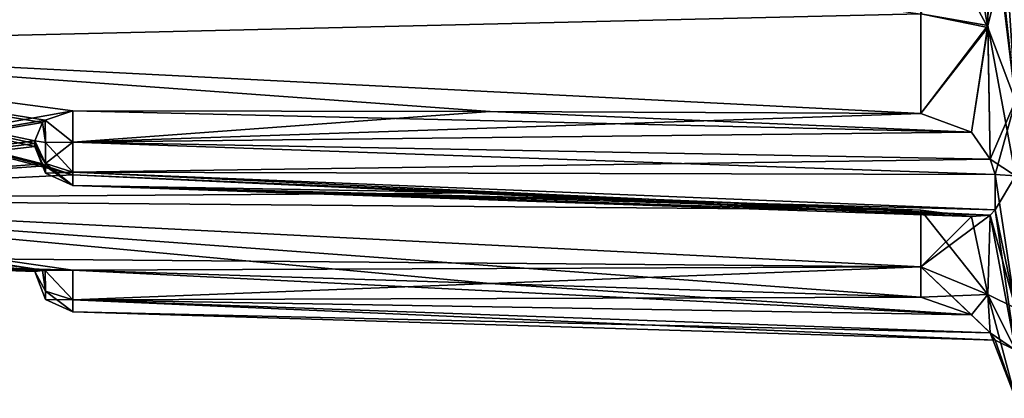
# Model space of a CAD drawing. Header units: millimetres. Extents: x -14.3 to 4.5, y -4.2 to 14.6.
# Tile 2 of 7: x -11.6 to -6.6, y 6.1 to 8. Entities that reach past the tile are written whole.
import ezdxf

# ---------------------------------------------------------------- set-up
doc = ezdxf.new("R2010")
doc.units = ezdxf.units.MM
doc.header["$LTSCALE"] = 65.185185
for name, color, linetype in [('36', 7, 'CONTINUOUS'), ('39', 7, 'CONTINUOUS'), ('43', 7, 'CONTINUOUS'), ('44', 7, 'CONTINUOUS'), ('45', 7, 'CONTINUOUS'), ('52', 7, 'CONTINUOUS'), ('53', 7, 'CONTINUOUS'), ('54', 7, 'CONTINUOUS')]:
    doc.layers.add(name, color=color, linetype=linetype)

msp = doc.modelspace()

# ---------------------------------------------------------------- linework, layer by layer
at = {"layer": '36', "linetype": 'Continuous'}
for points in [[(-11.4999, 8.95, 2.2254), (-12.6587, 8.95, 2.1849), (-13.8174, 7.8778, 1.8572), (-11.4999, 8.95, 2.2254)], [(-13.8174, 8.95, -2.1445), (-6.9826, 8.038, -2.2017), (-13.8174, 7.8778, -1.8572), (-13.8174, 8.95, -2.1445)], [(-11.4999, 8.95, 2.2254), (-13.8174, 7.8778, 1.8572), (-11.5, 8.93, 2.2253), (-11.4999, 8.95, 2.2254)], [(-11.5, 8.93, 2.2253), (-13.8174, 7.8778, 1.8572), (-11.461, 8.8007, 2.2217), (-11.5, 8.93, 2.2253)], [(-11.461, 8.8007, 2.2217), (-13.8174, 7.8778, 1.8572), (-11.4482, 8.7848, 2.2211), (-11.461, 8.8007, 2.2217)], [(-11.4482, 8.7848, 2.2211), (-13.8174, 7.8778, 1.8572), (-11.307, 8.7187, 2.2201), (-11.4482, 8.7848, 2.2211)], [(-11.307, 8.7187, 2.2201), (-13.8174, 7.8778, 1.8572), (-9.1781, 8.6563, 2.2877), (-11.307, 8.7187, 2.2201)], [(-9.1781, 8.6563, 2.2877), (-13.8174, 7.8778, 1.8572), (-6.9826, 8.6007, 2.3574), (-9.1781, 8.6563, 2.2877)], [(-6.9826, 8.6007, 2.3574), (-13.8174, 7.8778, 1.8572), (-6.9826, 8.038, 2.2017), (-6.9826, 8.6007, 2.3574)], [(-6.9826, 8.038, -2.2017), (-6.9826, 7.5301, -1.9139), (-13.8174, 7.8778, -1.8572), (-6.9826, 8.038, -2.2017)], [(-6.9826, 8.038, 2.2017), (-13.8174, 7.8778, 1.8572), (-6.9826, 7.5301, 1.9139), (-6.9826, 8.038, 2.2017)], [(-11.4481, 7.2626, -1.4537), (-11.307, 7.2166, -1.4063), (-13.8174, 7.8778, -1.8572), (-11.4481, 7.2626, -1.4537)], [(-13.8174, 7.8778, -1.8572), (-11.307, 7.2166, -1.4063), (-13.8174, 7.0928, -1.0722), (-13.8174, 7.8778, -1.8572)], [(-11.4606, 7.2731, -1.465), (-11.4481, 7.2626, -1.4537), (-13.8174, 7.8778, -1.8572), (-11.4606, 7.2731, -1.465)], [(-11.5, 7.3623, -1.5594), (-11.4606, 7.2731, -1.465), (-13.8174, 7.8778, -1.8572), (-11.5, 7.3623, -1.5594)], [(-11.4999, 7.3764, -1.5736), (-11.5, 7.3623, -1.5594), (-13.8174, 7.8778, -1.8572), (-11.4999, 7.3764, -1.5736)], [(-11.5, 7.3906, -1.5877), (-11.4999, 7.3764, -1.5736), (-13.8174, 7.8778, -1.8572), (-11.5, 7.3906, -1.5877)], [(-11.461, 7.4846, -1.6766), (-11.5, 7.3906, -1.5877), (-13.8174, 7.8778, -1.8572), (-11.461, 7.4846, -1.6766)], [(-11.4482, 7.4962, -1.6873), (-11.461, 7.4846, -1.6766), (-13.8174, 7.8778, -1.8572), (-11.4482, 7.4962, -1.6873)], [(-11.307, 7.5437, -1.7334), (-11.4482, 7.4962, -1.6873), (-13.8174, 7.8778, -1.8572), (-11.307, 7.5437, -1.7334)], [(-9.1781, 7.54, -1.8253), (-11.307, 7.5437, -1.7334), (-13.8174, 7.8778, -1.8572), (-9.1781, 7.54, -1.8253)], [(-6.9826, 7.5301, -1.9139), (-9.1781, 7.54, -1.8253), (-13.8174, 7.8778, -1.8572), (-6.9826, 7.5301, -1.9139)], [(-13.8174, 7.8778, 1.8572), (-13.8174, 7.0928, 1.0722), (-11.307, 7.5437, 1.7334), (-13.8174, 7.8778, 1.8572)], [(-6.9826, 7.5301, 1.9139), (-13.8174, 7.8778, 1.8572), (-9.1781, 7.54, 1.8253), (-6.9826, 7.5301, 1.9139)], [(-9.1781, 7.54, 1.8253), (-13.8174, 7.8778, 1.8572), (-11.307, 7.5437, 1.7334), (-9.1781, 7.54, 1.8253)], [(-11.307, 7.5437, 1.7334), (-13.8174, 7.0928, 1.0722), (-11.4481, 7.4963, 1.6874), (-11.307, 7.5437, 1.7334)], [(-11.4481, 7.4963, 1.6874), (-13.8174, 7.0928, 1.0722), (-11.4606, 7.485, 1.6769), (-11.4481, 7.4963, 1.6874)], [(-11.4606, 7.485, 1.6769), (-13.8174, 7.0928, 1.0722), (-11.5, 7.3906, 1.5877), (-11.4606, 7.485, 1.6769)], [(-11.5, 7.3906, 1.5877), (-13.8174, 7.0928, 1.0722), (-11.4999, 7.3764, 1.5736), (-11.5, 7.3906, 1.5877)], [(-13.8174, 7.0928, 1.0722), (-11.5, 7.3623, 1.5594), (-11.4999, 7.3764, 1.5736), (-13.8174, 7.0928, 1.0722)], [(-11.461, 7.2734, 1.4654), (-11.5, 7.3623, 1.5594), (-13.8174, 7.0928, 1.0722), (-11.461, 7.2734, 1.4654)], [(-11.4482, 7.2627, 1.4538), (-11.461, 7.2734, 1.4654), (-13.8174, 7.0928, 1.0722), (-11.4482, 7.2627, 1.4538)], [(-11.307, 7.2166, 1.4063), (-11.4482, 7.2627, 1.4538), (-13.8174, 7.0928, 1.0722), (-11.307, 7.2166, 1.4063)], [(-9.1781, 7.1247, 1.41), (-11.307, 7.2166, 1.4063), (-13.8174, 7.0928, 1.0722), (-9.1781, 7.1247, 1.41)], [(-11.307, 7.2166, -1.4063), (-9.1781, 7.1247, -1.41), (-13.8174, 7.0928, -1.0722), (-11.307, 7.2166, -1.4063)], [(-6.9826, 7.0361, 1.4199), (-9.1781, 7.1247, 1.41), (-13.8174, 7.0928, 1.0722), (-6.9826, 7.0361, 1.4199)], [(-9.1781, 7.1247, -1.41), (-6.9826, 7.0361, -1.4199), (-13.8174, 7.0928, -1.0722), (-9.1781, 7.1247, -1.41)], [(-6.9826, 6.7483, 0.912), (-6.9826, 7.0361, 1.4199), (-13.8174, 7.0928, 1.0722), (-6.9826, 6.7483, 0.912)], [(-13.8174, 6.8055, 0), (-6.9826, 6.7483, 0.912), (-13.8174, 7.0928, 1.0722), (-13.8174, 6.8055, 0)], [(-11.5, 6.7247, -0.02), (-11.4999, 6.7246, 0), (-13.8174, 7.0928, -1.0722), (-11.5, 6.7247, -0.02)], [(-13.8174, 7.0928, -1.0722), (-11.4999, 6.7246, 0), (-13.8174, 6.8055, 0), (-13.8174, 7.0928, -1.0722)], [(-11.461, 6.7283, -0.1493), (-11.5, 6.7247, -0.02), (-13.8174, 7.0928, -1.0722), (-11.461, 6.7283, -0.1493)], [(-11.4482, 6.7289, -0.1651), (-11.461, 6.7283, -0.1493), (-13.8174, 7.0928, -1.0722), (-11.4482, 6.7289, -0.1651)], [(-11.307, 6.7299, -0.2313), (-11.4482, 6.7289, -0.1651), (-13.8174, 7.0928, -1.0722), (-11.307, 6.7299, -0.2313)], [(-9.1781, 6.6623, -0.2937), (-11.307, 6.7299, -0.2313), (-13.8174, 7.0928, -1.0722), (-9.1781, 6.6623, -0.2937)], [(-6.9826, 6.5926, -0.3493), (-9.1781, 6.6623, -0.2937), (-13.8174, 7.0928, -1.0722), (-6.9826, 6.5926, -0.3493)], [(-6.9826, 6.7483, -0.912), (-6.9826, 6.5926, -0.3493), (-13.8174, 7.0928, -1.0722), (-6.9826, 6.7483, -0.912)], [(-6.9826, 7.0361, -1.4199), (-6.9826, 6.7483, -0.912), (-13.8174, 7.0928, -1.0722), (-6.9826, 7.0361, -1.4199)], [(-11.307, 6.7299, 0.2313), (-6.9826, 6.7483, 0.912), (-13.8174, 6.8055, 0), (-11.307, 6.7299, 0.2313)], [(-11.4481, 6.7289, 0.1652), (-11.307, 6.7299, 0.2313), (-13.8174, 6.8055, 0), (-11.4481, 6.7289, 0.1652)], [(-11.4606, 6.7283, 0.1498), (-11.4481, 6.7289, 0.1652), (-13.8174, 6.8055, 0), (-11.4606, 6.7283, 0.1498)], [(-11.5, 6.7247, 0.02), (-11.4606, 6.7283, 0.1498), (-13.8174, 6.8055, 0), (-11.5, 6.7247, 0.02)], [(-11.4999, 6.7246, 0), (-11.5, 6.7247, 0.02), (-13.8174, 6.8055, 0), (-11.4999, 6.7246, 0)], [(-9.1781, 6.6623, 0.2937), (-6.9826, 6.7483, 0.912), (-11.307, 6.7299, 0.2313), (-9.1781, 6.6623, 0.2937)], [(-6.9826, 6.5926, 0.3493), (-6.9826, 6.7483, 0.912), (-9.1781, 6.6623, 0.2937), (-6.9826, 6.5926, 0.3493)]]:
    msp.add_3dface(points, dxfattribs=at)
at = {"layer": '39', "linetype": 'Continuous'}
for points in [[(-6.5899, 8.9527, -2.5969), (-6.5, 7.5951, -2.5427), (-6.6275, 8.7509, -2.5418), (-6.5899, 8.9527, -2.5969)], [(-6.5229, 8.9529, -2.7331), (-6.5, 7.5951, -2.5427), (-6.5899, 8.9527, -2.5969), (-6.5229, 8.9529, -2.7331)], [(-6.9826, 8.038, 2.2017), (-6.6402, 7.9796, 2.3427), (-6.6285, 8.7473, 2.5396), (-6.9826, 8.038, 2.2017)], [(-6.6402, 7.9796, 2.3427), (-6.5, 8.5353, 2.8523), (-6.6285, 8.7473, 2.5396), (-6.6402, 7.9796, 2.3427)], [(-6.6275, 8.7509, -2.5418), (-6.5, 7.5951, -2.5427), (-6.637, 8.732, -2.5297), (-6.6275, 8.7509, -2.5418)], [(-6.637, 8.732, -2.5297), (-6.6402, 7.9684, -2.338), (-6.7573, 8.63, -2.4247), (-6.637, 8.732, -2.5297)], [(-6.637, 8.732, -2.5297), (-6.5, 7.5951, -2.5427), (-6.6402, 7.9684, -2.338), (-6.637, 8.732, -2.5297)], [(-6.6402, 7.9684, -2.338), (-6.9826, 8.6007, -2.3574), (-6.7573, 8.63, -2.4247), (-6.6402, 7.9684, -2.338)], [(-6.9826, 8.038, -2.2017), (-6.9826, 8.6007, -2.3574), (-6.6402, 7.9684, -2.338), (-6.9826, 8.038, -2.2017)], [(-6.5, 7.2127, 2.2998), (-6.5, 8.5353, 2.8523), (-6.6402, 7.9796, 2.3427), (-6.5, 7.2127, 2.2998)], [(-6.9826, 7.5301, -1.9139), (-6.9826, 8.038, -2.2017), (-6.6402, 7.9684, -2.338), (-6.9826, 7.5301, -1.9139)], [(-6.9826, 8.038, 2.2017), (-6.9826, 7.5301, 1.9139), (-6.6402, 7.9796, 2.3427), (-6.9826, 8.038, 2.2017)], [(-6.6402, 7.9796, 2.3427), (-6.9826, 7.5301, 1.9139), (-6.7244, 7.435, 1.9457), (-6.6402, 7.9796, 2.3427)], [(-6.9826, 7.5301, -1.9139), (-6.6402, 7.9684, -2.338), (-6.7244, 7.435, -1.9457), (-6.9826, 7.5301, -1.9139)], [(-6.6285, 7.2975, 1.9391), (-6.6402, 7.9796, 2.3427), (-6.7244, 7.435, 1.9457), (-6.6285, 7.2975, 1.9391)], [(-6.6402, 7.9684, -2.338), (-6.6285, 7.2975, -1.9391), (-6.7244, 7.435, -1.9457), (-6.6402, 7.9684, -2.338)], [(-6.6285, 7.2975, 1.9391), (-6.5, 7.2127, 2.2998), (-6.6402, 7.9796, 2.3427), (-6.6285, 7.2975, 1.9391)], [(-6.6402, 7.9684, -2.338), (-6.5, 7.5951, -2.5427), (-6.6285, 7.2975, -1.9391), (-6.6402, 7.9684, -2.338)], [(-6.6285, 7.2975, -1.9391), (-6.5, 7.5951, -2.5427), (-6.6033, 7.2182, -1.9107), (-6.6285, 7.2975, -1.9391)], [(-6.5, 7.5951, -2.5427), (-6.5, 6.5372, -1.5776), (-6.6033, 7.2182, -1.9107), (-6.5, 7.5951, -2.5427)], [(-6.6033, 7.2181, 1.9107), (-6.5, 7.2127, 2.2998), (-6.6285, 7.2975, 1.9391), (-6.6033, 7.2181, 1.9107)], [(-6.6033, 7.2182, -1.9107), (-6.5, 6.5372, -1.5776), (-6.6033, 7.0393, -1.7318), (-6.6033, 7.2182, -1.9107)], [(-6.6033, 7.0393, 1.7318), (-6.5, 7.2127, 2.2998), (-6.6033, 7.2181, 1.9107), (-6.6033, 7.0393, 1.7318)], [(-6.5, 6.3225, 1.1854), (-6.5, 7.2127, 2.2998), (-6.6033, 7.0393, 1.7318), (-6.5, 6.3225, 1.1854)], [(-6.9826, 7.0361, 1.4199), (-6.9826, 6.7483, 0.912), (-6.7244, 7.0043, 1.515), (-6.9826, 7.0361, 1.4199)], [(-6.9826, 6.7483, -0.912), (-6.9826, 7.0361, -1.4199), (-6.6402, 6.6073, -0.9704), (-6.9826, 6.7483, -0.912)], [(-6.6402, 6.6073, -0.9704), (-6.9826, 7.0361, -1.4199), (-6.7244, 7.0043, -1.515), (-6.6402, 6.6073, -0.9704)], [(-6.6033, 7.0393, -1.7318), (-6.5, 6.5372, -1.5776), (-6.6285, 7.0109, -1.6525), (-6.6033, 7.0393, -1.7318)], [(-6.6285, 7.0109, 1.6525), (-6.5, 6.3225, 1.1854), (-6.6033, 7.0393, 1.7318), (-6.6285, 7.0109, 1.6525)], [(-6.9826, 6.7483, 0.912), (-6.6402, 6.6073, 0.9704), (-6.6285, 7.0109, 1.6525), (-6.9826, 6.7483, 0.912)], [(-6.9826, 6.7483, 0.912), (-6.6285, 7.0109, 1.6525), (-6.7244, 7.0043, 1.515), (-6.9826, 6.7483, 0.912)], [(-6.6285, 7.0109, -1.6525), (-6.6402, 6.6073, -0.9704), (-6.7244, 7.0043, -1.515), (-6.6285, 7.0109, -1.6525)], [(-6.6285, 7.0109, -1.6525), (-6.5, 6.5372, -1.5776), (-6.6402, 6.6073, -0.9704), (-6.6285, 7.0109, -1.6525)], [(-6.6402, 6.6073, 0.9704), (-6.5, 6.3225, 1.1854), (-6.6285, 7.0109, 1.6525), (-6.6402, 6.6073, 0.9704)], [(-6.9826, 6.7483, 0.912), (-6.9826, 6.5926, 0.3493), (-6.6402, 6.6073, 0.9704), (-6.9826, 6.7483, 0.912)], [(-6.9826, 6.5926, -0.3493), (-6.9826, 6.7483, -0.912), (-6.7244, 6.5029, -0.3045), (-6.9826, 6.5926, -0.3493)], [(-6.9826, 6.7483, -0.912), (-6.6402, 6.6073, -0.9704), (-6.6285, 6.4104, -0.2027), (-6.9826, 6.7483, -0.912)], [(-6.9826, 6.7483, -0.912), (-6.6285, 6.4104, -0.2027), (-6.7244, 6.5029, -0.3045), (-6.9826, 6.7483, -0.912)], [(-6.6402, 6.6073, 0.9704), (-6.9826, 6.5926, 0.3493), (-6.7244, 6.5029, 0.3045), (-6.6402, 6.6073, 0.9704)], [(-6.6285, 6.4104, 0.2027), (-6.6402, 6.6073, 0.9704), (-6.7244, 6.5029, 0.3045), (-6.6285, 6.4104, 0.2027)], [(-6.5, 6.5372, -1.5776), (-6.5, 6.0768, -0.2262), (-6.6402, 6.6073, -0.9704), (-6.5, 6.5372, -1.5776)], [(-6.6402, 6.6073, -0.9704), (-6.5, 6.0768, -0.2262), (-6.6285, 6.4104, -0.2027), (-6.6402, 6.6073, -0.9704)], [(-6.6285, 6.4104, 0.2027), (-6.5, 6.3225, 1.1854), (-6.6402, 6.6073, 0.9704), (-6.6285, 6.4104, 0.2027)], [(-6.6285, 6.4104, -0.2027), (-6.5, 6.0768, -0.2262), (-6.6033, 6.3743, -0.1265), (-6.6285, 6.4104, -0.2027)], [(-6.6033, 6.3743, 0.1265), (-6.5, 6.3225, 1.1854), (-6.6285, 6.4104, 0.2027), (-6.6033, 6.3743, 0.1265)], [(-6.5, 6.0768, -0.2262), (-6.5, 6.3225, 1.1854), (-6.6033, 6.3743, -0.1265), (-6.5, 6.0768, -0.2262)], [(-6.6033, 6.3743, -0.1265), (-6.5, 6.3225, 1.1854), (-6.6033, 6.3743, 0.1265), (-6.6033, 6.3743, -0.1265)]]:
    msp.add_3dface(points, dxfattribs=at)
at = {"layer": '43', "linetype": 'Continuous'}
for points in [[(-9.1781, 7.54, 1.8253), (-11.307, 7.5437, 1.7334), (-11.307, 7.3843, 1.7876), (-9.1781, 7.54, 1.8253)], [(-6.9826, 7.5301, 1.9139), (-9.1781, 7.54, 1.8253), (-11.307, 7.3843, 1.7876), (-6.9826, 7.5301, 1.9139)], [(-6.7244, 7.435, 1.9457), (-6.9826, 7.5301, 1.9139), (-11.307, 7.3843, 1.7876), (-6.7244, 7.435, 1.9457)], [(-6.6285, 7.2975, 1.9391), (-6.7244, 7.435, 1.9457), (-11.307, 7.3843, 1.7876), (-6.6285, 7.2975, 1.9391)], [(-11.307, 7.2302, 1.7198), (-6.6285, 7.2975, 1.9391), (-11.307, 7.3843, 1.7876), (-11.307, 7.2302, 1.7198)], [(-6.6033, 7.2181, 1.9107), (-6.6285, 7.2975, 1.9391), (-11.307, 7.2302, 1.7198), (-6.6033, 7.2181, 1.9107)], [(-6.6033, 7.0393, 1.7318), (-6.6033, 7.2181, 1.9107), (-11.307, 7.2302, 1.7198), (-6.6033, 7.0393, 1.7318)], [(-11.307, 7.1624, 1.5657), (-6.6033, 7.0393, 1.7318), (-11.307, 7.2302, 1.7198), (-11.307, 7.1624, 1.5657)], [(-11.307, 7.2166, 1.4063), (-9.1781, 7.1247, 1.41), (-6.7244, 7.0043, 1.515), (-11.307, 7.2166, 1.4063)], [(-11.307, 7.2166, 1.4063), (-6.7244, 7.0043, 1.515), (-11.307, 7.1624, 1.5657), (-11.307, 7.2166, 1.4063)], [(-6.6285, 7.0109, 1.6525), (-6.6033, 7.0393, 1.7318), (-11.307, 7.1624, 1.5657), (-6.6285, 7.0109, 1.6525)], [(-6.7244, 7.0043, 1.515), (-6.6285, 7.0109, 1.6525), (-11.307, 7.1624, 1.5657), (-6.7244, 7.0043, 1.515)], [(-9.1781, 7.1247, 1.41), (-6.9826, 7.0361, 1.4199), (-6.7244, 7.0043, 1.515), (-9.1781, 7.1247, 1.41)]]:
    msp.add_3dface(points, dxfattribs=at)
at = {"layer": '44', "linetype": 'Continuous'}
for points in [[(-9.1781, 6.6623, 0.2937), (-11.307, 6.7299, 0.2313), (-11.307, 6.5789, 0.1569), (-9.1781, 6.6623, 0.2937)], [(-11.307, 6.7299, -0.2313), (-9.1781, 6.6623, -0.2937), (-6.7244, 6.5029, -0.3045), (-11.307, 6.7299, -0.2313)], [(-11.307, 6.7299, -0.2313), (-6.7244, 6.5029, -0.3045), (-11.307, 6.5789, -0.1569), (-11.307, 6.7299, -0.2313)], [(-6.9826, 6.5926, 0.3493), (-9.1781, 6.6623, 0.2937), (-11.307, 6.5789, 0.1569), (-6.9826, 6.5926, 0.3493)], [(-9.1781, 6.6623, -0.2937), (-6.9826, 6.5926, -0.3493), (-6.7244, 6.5029, -0.3045), (-9.1781, 6.6623, -0.2937)], [(-6.7244, 6.5029, 0.3045), (-6.9826, 6.5926, 0.3493), (-11.307, 6.5789, 0.1569), (-6.7244, 6.5029, 0.3045)], [(-6.6285, 6.4104, -0.2027), (-6.6033, 6.3743, -0.1265), (-11.307, 6.5789, -0.1569), (-6.6285, 6.4104, -0.2027)], [(-6.7244, 6.5029, -0.3045), (-6.6285, 6.4104, -0.2027), (-11.307, 6.5789, -0.1569), (-6.7244, 6.5029, -0.3045)], [(-11.307, 6.5789, -0.1569), (-6.6033, 6.3743, -0.1265), (-11.307, 6.5179, 0), (-11.307, 6.5789, -0.1569)], [(-6.6285, 6.4104, 0.2027), (-6.7244, 6.5029, 0.3045), (-11.307, 6.5789, 0.1569), (-6.6285, 6.4104, 0.2027)], [(-11.307, 6.5179, 0), (-6.6285, 6.4104, 0.2027), (-11.307, 6.5789, 0.1569), (-11.307, 6.5179, 0)], [(-6.6033, 6.3743, -0.1265), (-6.6033, 6.3743, 0.1265), (-11.307, 6.5179, 0), (-6.6033, 6.3743, -0.1265)], [(-6.6033, 6.3743, 0.1265), (-6.6285, 6.4104, 0.2027), (-11.307, 6.5179, 0), (-6.6033, 6.3743, 0.1265)]]:
    msp.add_3dface(points, dxfattribs=at)
at = {"layer": '45', "linetype": 'Continuous'}
for points in [[(-11.307, 7.5437, -1.7334), (-9.1781, 7.54, -1.8253), (-6.7244, 7.435, -1.9457), (-11.307, 7.5437, -1.7334)], [(-11.307, 7.5437, -1.7334), (-6.7244, 7.435, -1.9457), (-11.307, 7.3843, -1.7876), (-11.307, 7.5437, -1.7334)], [(-9.1781, 7.54, -1.8253), (-6.9826, 7.5301, -1.9139), (-6.7244, 7.435, -1.9457), (-9.1781, 7.54, -1.8253)], [(-6.7244, 7.435, -1.9457), (-6.6285, 7.2975, -1.9391), (-11.307, 7.3843, -1.7876), (-6.7244, 7.435, -1.9457)], [(-6.6285, 7.2975, -1.9391), (-6.6033, 7.2182, -1.9107), (-11.307, 7.3843, -1.7876), (-6.6285, 7.2975, -1.9391)], [(-11.307, 7.3843, -1.7876), (-6.6033, 7.2182, -1.9107), (-11.307, 7.2302, -1.7198), (-11.307, 7.3843, -1.7876)], [(-6.6033, 7.2182, -1.9107), (-6.6033, 7.0393, -1.7318), (-11.307, 7.2302, -1.7198), (-6.6033, 7.2182, -1.9107)], [(-6.6033, 7.0393, -1.7318), (-6.6285, 7.0109, -1.6525), (-11.307, 7.2302, -1.7198), (-6.6033, 7.0393, -1.7318)], [(-11.307, 7.2302, -1.7198), (-6.6285, 7.0109, -1.6525), (-11.307, 7.1624, -1.5657), (-11.307, 7.2302, -1.7198)], [(-9.1781, 7.1247, -1.41), (-11.307, 7.2166, -1.4063), (-11.307, 7.1624, -1.5657), (-9.1781, 7.1247, -1.41)], [(-6.9826, 7.0361, -1.4199), (-9.1781, 7.1247, -1.41), (-11.307, 7.1624, -1.5657), (-6.9826, 7.0361, -1.4199)], [(-6.7244, 7.0043, -1.515), (-6.9826, 7.0361, -1.4199), (-11.307, 7.1624, -1.5657), (-6.7244, 7.0043, -1.515)], [(-6.6285, 7.0109, -1.6525), (-6.7244, 7.0043, -1.515), (-11.307, 7.1624, -1.5657), (-6.6285, 7.0109, -1.6525)]]:
    msp.add_3dface(points, dxfattribs=at)
at = {"layer": '52', "linetype": 'Continuous'}
for points in [[(-11.307, 7.5437, 1.7334), (-11.4481, 7.4963, 1.6874), (-11.307, 7.3843, 1.7876), (-11.307, 7.5437, 1.7334)], [(-11.4606, 7.485, 1.6769), (-11.5, 7.3906, 1.5877), (-11.4463, 7.3829, 1.7239), (-11.4606, 7.485, 1.6769)], [(-11.4481, 7.4963, 1.6874), (-11.4606, 7.485, 1.6769), (-11.4463, 7.3829, 1.7239), (-11.4481, 7.4963, 1.6874)], [(-11.307, 7.3843, 1.7876), (-11.4481, 7.4963, 1.6874), (-11.4463, 7.3829, 1.7239), (-11.307, 7.3843, 1.7876)], [(-11.5, 7.3906, 1.5877), (-11.4999, 7.3764, 1.5736), (-11.4463, 7.2751, 1.6749), (-11.5, 7.3906, 1.5877)], [(-11.5, 7.3906, 1.5877), (-11.4463, 7.2751, 1.6749), (-11.4463, 7.3829, 1.7239), (-11.5, 7.3906, 1.5877)], [(-11.307, 7.2302, 1.7198), (-11.307, 7.3843, 1.7876), (-11.4463, 7.2751, 1.6749), (-11.307, 7.2302, 1.7198)], [(-11.4463, 7.2751, 1.6749), (-11.307, 7.3843, 1.7876), (-11.4463, 7.3829, 1.7239), (-11.4463, 7.2751, 1.6749)], [(-11.4999, 7.3764, 1.5736), (-11.5, 7.3623, 1.5594), (-11.4463, 7.2751, 1.6749), (-11.4999, 7.3764, 1.5736)], [(-11.5, 7.3623, 1.5594), (-11.461, 7.2734, 1.4654), (-11.4463, 7.2261, 1.5672), (-11.5, 7.3623, 1.5594)], [(-11.5, 7.3623, 1.5594), (-11.4463, 7.2261, 1.5672), (-11.4463, 7.2751, 1.6749), (-11.5, 7.3623, 1.5594)], [(-11.461, 7.2734, 1.4654), (-11.4482, 7.2627, 1.4538), (-11.4463, 7.2261, 1.5672), (-11.461, 7.2734, 1.4654)], [(-11.4482, 7.2627, 1.4538), (-11.307, 7.2166, 1.4063), (-11.307, 7.1624, 1.5657), (-11.4482, 7.2627, 1.4538)], [(-11.4482, 7.2627, 1.4538), (-11.307, 7.1624, 1.5657), (-11.4463, 7.2261, 1.5672), (-11.4482, 7.2627, 1.4538)], [(-11.4463, 7.2261, 1.5672), (-11.307, 7.2302, 1.7198), (-11.4463, 7.2751, 1.6749), (-11.4463, 7.2261, 1.5672)], [(-11.307, 7.1624, 1.5657), (-11.307, 7.2302, 1.7198), (-11.4463, 7.2261, 1.5672), (-11.307, 7.1624, 1.5657)]]:
    msp.add_3dface(points, dxfattribs=at)
at = {"layer": '53', "linetype": 'Continuous'}
for points in [[(-11.4606, 6.7283, 0.1498), (-11.5, 6.7247, 0.02), (-11.4463, 6.6229, 0.1108), (-11.4606, 6.7283, 0.1498)], [(-11.5, 6.7247, -0.02), (-11.461, 6.7283, -0.1493), (-11.4463, 6.6228, -0.1108), (-11.5, 6.7247, -0.02)], [(-11.461, 6.7283, -0.1493), (-11.4482, 6.7289, -0.1651), (-11.4463, 6.6228, -0.1108), (-11.461, 6.7283, -0.1493)], [(-11.4481, 6.7289, 0.1652), (-11.4606, 6.7283, 0.1498), (-11.4463, 6.6229, 0.1108), (-11.4481, 6.7289, 0.1652)], [(-11.4482, 6.7289, -0.1651), (-11.307, 6.7299, -0.2313), (-11.307, 6.5789, -0.1569), (-11.4482, 6.7289, -0.1651)], [(-11.4482, 6.7289, -0.1651), (-11.307, 6.5789, -0.1569), (-11.4463, 6.6228, -0.1108), (-11.4482, 6.7289, -0.1651)], [(-11.307, 6.7299, 0.2313), (-11.4481, 6.7289, 0.1652), (-11.307, 6.5789, 0.1569), (-11.307, 6.7299, 0.2313)], [(-11.307, 6.5789, 0.1569), (-11.4481, 6.7289, 0.1652), (-11.4463, 6.6229, 0.1108), (-11.307, 6.5789, 0.1569)], [(-11.5, 6.7247, 0.02), (-11.4999, 6.7246, 0), (-11.4463, 6.5813, 0), (-11.5, 6.7247, 0.02)], [(-11.5, 6.7247, 0.02), (-11.4463, 6.5813, 0), (-11.4463, 6.6229, 0.1108), (-11.5, 6.7247, 0.02)], [(-11.4999, 6.7246, 0), (-11.5, 6.7247, -0.02), (-11.4463, 6.5813, 0), (-11.4999, 6.7246, 0)], [(-11.5, 6.7247, -0.02), (-11.4463, 6.6228, -0.1108), (-11.4463, 6.5813, 0), (-11.5, 6.7247, -0.02)], [(-11.4463, 6.5813, 0), (-11.307, 6.5789, 0.1569), (-11.4463, 6.6229, 0.1108), (-11.4463, 6.5813, 0)], [(-11.307, 6.5789, -0.1569), (-11.307, 6.5179, 0), (-11.4463, 6.6228, -0.1108), (-11.307, 6.5789, -0.1569)], [(-11.4463, 6.6228, -0.1108), (-11.307, 6.5179, 0), (-11.4463, 6.5813, 0), (-11.4463, 6.6228, -0.1108)], [(-11.307, 6.5179, 0), (-11.307, 6.5789, 0.1569), (-11.4463, 6.5813, 0), (-11.307, 6.5179, 0)]]:
    msp.add_3dface(points, dxfattribs=at)
at = {"layer": '54', "linetype": 'Continuous'}
for points in [[(-11.4482, 7.4962, -1.6873), (-11.307, 7.5437, -1.7334), (-11.307, 7.3843, -1.7876), (-11.4482, 7.4962, -1.6873)], [(-11.5, 7.3906, -1.5877), (-11.461, 7.4846, -1.6766), (-11.4463, 7.3828, -1.7239), (-11.5, 7.3906, -1.5877)], [(-11.461, 7.4846, -1.6766), (-11.4482, 7.4962, -1.6873), (-11.4463, 7.3828, -1.7239), (-11.461, 7.4846, -1.6766)], [(-11.4482, 7.4962, -1.6873), (-11.307, 7.3843, -1.7876), (-11.4463, 7.3828, -1.7239), (-11.4482, 7.4962, -1.6873)], [(-11.4999, 7.3764, -1.5736), (-11.5, 7.3906, -1.5877), (-11.4463, 7.2751, -1.6749), (-11.4999, 7.3764, -1.5736)], [(-11.5, 7.3906, -1.5877), (-11.4463, 7.3828, -1.7239), (-11.4463, 7.2751, -1.6749), (-11.5, 7.3906, -1.5877)], [(-11.307, 7.3843, -1.7876), (-11.307, 7.2302, -1.7198), (-11.4463, 7.3828, -1.7239), (-11.307, 7.3843, -1.7876)], [(-11.4463, 7.3828, -1.7239), (-11.307, 7.2302, -1.7198), (-11.4463, 7.2751, -1.6749), (-11.4463, 7.3828, -1.7239)], [(-11.5, 7.3623, -1.5594), (-11.4999, 7.3764, -1.5736), (-11.4463, 7.2751, -1.6749), (-11.5, 7.3623, -1.5594)], [(-11.4606, 7.2731, -1.465), (-11.5, 7.3623, -1.5594), (-11.4463, 7.2261, -1.5671), (-11.4606, 7.2731, -1.465)], [(-11.5, 7.3623, -1.5594), (-11.4463, 7.2751, -1.6749), (-11.4463, 7.2261, -1.5671), (-11.5, 7.3623, -1.5594)], [(-11.4481, 7.2626, -1.4537), (-11.4606, 7.2731, -1.465), (-11.4463, 7.2261, -1.5671), (-11.4481, 7.2626, -1.4537)], [(-11.307, 7.2166, -1.4063), (-11.4481, 7.2626, -1.4537), (-11.307, 7.1624, -1.5657), (-11.307, 7.2166, -1.4063)], [(-11.307, 7.1624, -1.5657), (-11.4481, 7.2626, -1.4537), (-11.4463, 7.2261, -1.5671), (-11.307, 7.1624, -1.5657)], [(-11.307, 7.2302, -1.7198), (-11.307, 7.1624, -1.5657), (-11.4463, 7.2751, -1.6749), (-11.307, 7.2302, -1.7198)], [(-11.4463, 7.2751, -1.6749), (-11.307, 7.1624, -1.5657), (-11.4463, 7.2261, -1.5671), (-11.4463, 7.2751, -1.6749)]]:
    msp.add_3dface(points, dxfattribs=at)

doc.saveas('drawing.dxf')
